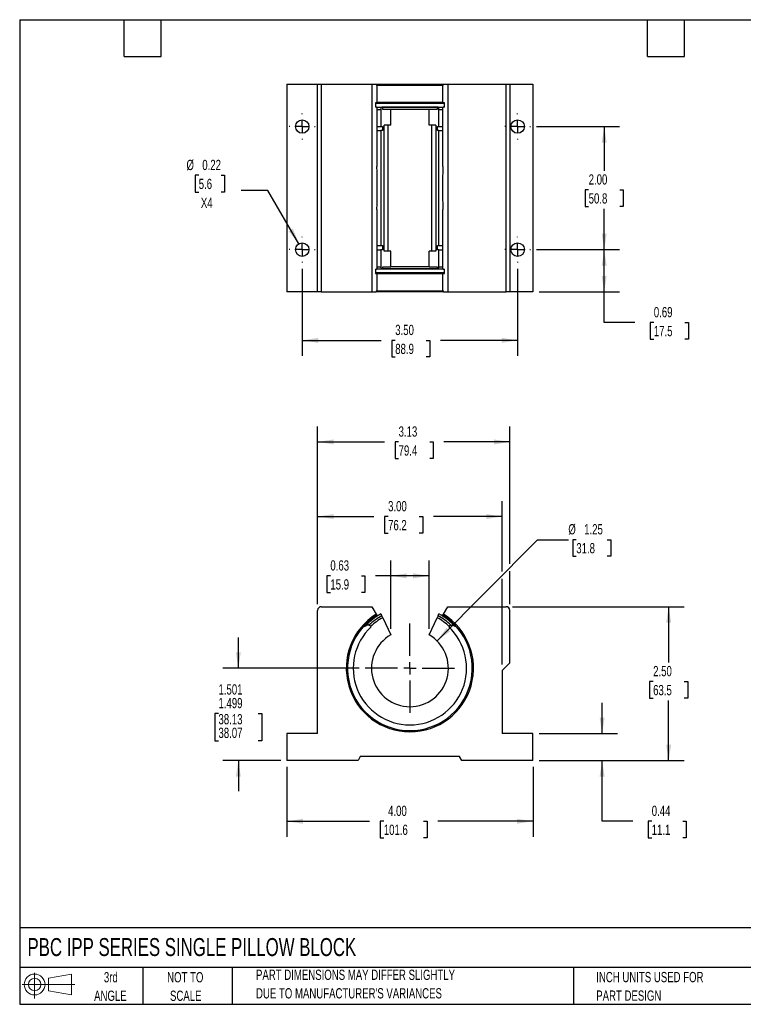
# Model space of a CAD drawing. Header units: inches. Extents: x 0.5 to 21.5, y 0.5 to 16.5.
# Tile 1 of 2: x 0.5 to 12.3, y 0.5 to 16.5. Entities that reach past the tile are written whole.
import ezdxf

# ---------------------------------------------------------------- set-up
doc = ezdxf.new("R2010")
doc.units = ezdxf.units.IN
doc.header["$LTSCALE"] = 2
doc.header["$MEASUREMENT"] = 0
doc.linetypes.add('CENTERX2', pattern=[0.8, 0.5, -0.1, 0.1, -0.1])
doc.layers.add('CENTER', color=40, linetype='CENTERX2')
doc.layers.add('SLD-DEFPOINTS', color=7, linetype='Continuous')
doc.layers.add('DIMENSIONS', color=140, linetype='Continuous', lineweight=25)
doc.layers.add('TEXT', color=140, linetype='Continuous', lineweight=25)
doc.styles.add('SLDTEXTSTYLE0', font='TXT', dxfattribs={"width": 0.7})
doc.dimstyles.new('SLDDIMSTYLE0', dxfattribs={"dimtxt": 0.169922, "dimasz": 0.26, "dimexe": 0, "dimexo": 0.0625, "dimgap": 0.04248, "dimtad": 0, "dimtih": 1, "dimtoh": 1, "dimrnd": 1e-09, "dimdsep": 46, "dimtxsty": 'SLDTEXTSTYLE0', "dimsah": 1, "dimcen": 0.09, "dimadec": 0, "dimazin": 2, "dimtfac": 1, "dimtmove": 0, "dimatfit": 0, "dimfxl": 0, "dimfrac": 2, "dimtolj": 1, "dimtzin": 12, "dimarcsym": 0})
doc.dimstyles.new('SLDDIMSTYLE1', dxfattribs={"dimtxt": 0.169922, "dimasz": 0.26, "dimexe": 0, "dimexo": 0.0625, "dimgap": 0.04248, "dimtad": 0, "dimtih": 1, "dimtoh": 1, "dimrnd": 1e-09, "dimzin": 4, "dimdsep": 46, "dimtxsty": 'SLDTEXTSTYLE0', "dimsah": 1, "dimcen": 0.09, "dimadec": 0, "dimazin": 1, "dimtfac": 1, "dimtofl": 0, "dimtmove": 0, "dimatfit": 3, "dimfxl": 0, "dimfrac": 2, "dimtolj": 1, "dimtzin": 12, "dimarcsym": 0})
doc.dimstyles.new('SLDDIMSTYLE2', dxfattribs={"dimtxt": 0.169922, "dimasz": 0.26, "dimexe": 0, "dimexo": 0.0625, "dimgap": 0.04248, "dimtad": 0, "dimtih": 1, "dimtoh": 1, "dimrnd": 1e-09, "dimzin": 12, "dimdsep": 46, "dimtxsty": 'SLDTEXTSTYLE0', "dimsah": 1, "dimcen": 0, "dimadec": 0, "dimazin": 3, "dimtfac": 1, "dimtofl": 0, "dimtmove": 0, "dimatfit": 3, "dimfxl": 0, "dimfrac": 2, "dimtolj": 1, "dimtzin": 12, "dimarcsym": 0})
doc.dimstyles.new('SLDDIMSTYLE3', dxfattribs={"dimtxt": 0.169922, "dimasz": 0.26, "dimexe": 0, "dimexo": 0.0625, "dimgap": 0.04248, "dimtad": 0, "dimtih": 1, "dimtoh": 1, "dimrnd": 1e-09, "dimdsep": 46, "dimtxsty": 'SLDTEXTSTYLE0', "dimsah": 1, "dimcen": 0.09, "dimadec": 0, "dimazin": 2, "dimtfac": 1, "dimtofl": 0, "dimtmove": 0, "dimatfit": 3, "dimfxl": 0, "dimfrac": 2, "dimtolj": 1, "dimtzin": 12, "dimarcsym": 0})
doc.dimstyles.new('SLDDIMSTYLE4', dxfattribs={"dimtxt": 0.169922, "dimasz": 0.26, "dimexe": 0, "dimexo": 0.0625, "dimgap": 0.04248, "dimtad": 0, "dimtih": 1, "dimtoh": 1, "dimrnd": 1e-09, "dimzin": 12, "dimdsep": 46, "dimtxsty": 'SLDTEXTSTYLE0', "dimsah": 1, "dimcen": 0.09, "dimadec": 0, "dimazin": 3, "dimtfac": 1, "dimtofl": 0, "dimtmove": 0, "dimatfit": 3, "dimfxl": 0, "dimfrac": 2, "dimtolj": 1, "dimtzin": 12, "dimarcsym": 0})
doc.dimstyles.new('SLDDIMSTYLE5', dxfattribs={"dimtxt": 0.169922, "dimasz": 0.26, "dimexe": 0, "dimexo": 0.0625, "dimgap": 0.04248, "dimtad": 0, "dimtih": 1, "dimtoh": 1, "dimdec": 3, "dimrnd": 1e-09, "dimzin": 4, "dimdsep": 46, "dimtxsty": 'SLDTEXTSTYLE0', "dimsah": 1, "dimcen": 0.09, "dimadec": 0, "dimazin": 1, "dimlim": 1, "dimtp": 0.001, "dimtm": 0.001, "dimtfac": 1, "dimtdec": 3, "dimtmove": 0, "dimatfit": 0, "dimfxl": 0, "dimfrac": 2, "dimtolj": 1, "dimtzin": 12, "dimarcsym": 0})
doc.dimstyles.new('SLDDIMSTYLE6', dxfattribs={"dimtxt": 0.169922, "dimasz": 0.26, "dimexe": 0, "dimexo": 0.0625, "dimgap": 0.04248, "dimtad": 0, "dimtih": 1, "dimtoh": 1, "dimrnd": 1e-09, "dimdsep": 46, "dimtxsty": 'SLDTEXTSTYLE0', "dimsah": 1, "dimcen": 0, "dimadec": 0, "dimazin": 2, "dimtfac": 1, "dimtofl": 0, "dimtmove": 0, "dimatfit": 3, "dimfxl": 0, "dimfrac": 2, "dimtolj": 1, "dimtzin": 12, "dimarcsym": 0})

# ---------------------------------------------------------------- blocks, each defined once
blk = doc.blocks.new('Block11')
at = {"color": 7, "linetype": 'Continuous', "lineweight": 18}
for p, q in [((0.204, 0.418), (0.204, 0)), ((0.431, 0.328), (0.801, 0.396)), ((0.431, 0.126), (0.431, 0.328)), ((0.801, 0.396), (0.801, 0.058)), ((0, 0.227), (0.856, 0.227)), ((0.431, 0.126), (0.801, 0.058))]:
    blk.add_line(p, q, dxfattribs=at)
for radius in [0.169, 0.101]:
    blk.add_circle((0.204, 0.227), radius, dxfattribs=at)
blk = doc.blocks.new('Block12')
at = {"layer": 'SLD-DEFPOINTS'}
blk.add_blockref('Block11', (0, 0), dxfattribs=at)
blk = doc.blocks.new('SW_NOTE_0_2')
at = {"layer": 'TEXT', "color": 0, "char_height": 0.16667, "attachment_point": 1, "style": 'SLDTEXTSTYLE0'}
for s, insert in [('PART DIMENSIONS MAY DIFFER SLIGHTLY', (0, 0.215)), ("DUE TO MANUFACTURER'S VARIANCES", (0, -0.086))]:
    blk.add_mtext(s, dxfattribs=dict(at, insert=insert))
blk = doc.blocks.new('SW_NOTE_0_3')
at = {"layer": 'TEXT', "color": 0, "char_height": 0.1667, "attachment_point": 2, "style": 'SLDTEXTSTYLE0'}
for s, insert in [('NOT TO', (0.414, 0.215)), ('SCALE', (0.422, -0.086))]:
    blk.add_mtext(s, dxfattribs=dict(at, insert=insert))
blk = doc.blocks.new('SW_NOTE_0_4')
at = {"layer": 'TEXT', "color": 0, "char_height": 0.1667, "attachment_point": 2, "style": 'SLDTEXTSTYLE0'}
for s, insert in [('3rd', (0.182, 0.215)), ('ANGLE', (0.175, -0.086))]:
    blk.add_mtext(s, dxfattribs=dict(at, insert=insert))
blk = doc.blocks.new('SW_NOTE_0_5')
at = {"layer": 'TEXT', "color": 0, "char_height": 0.16667, "attachment_point": 1, "style": 'SLDTEXTSTYLE0'}
for s, insert in [('INCH UNITS USED FOR', (0, 0.215)), ('PART DESIGN', (0, -0.086))]:
    blk.add_mtext(s, dxfattribs=dict(at, insert=insert))
blk = doc.blocks.new('_D')
at = {"layer": 'DIMENSIONS'}
for p, q in [((9.964, 4.898), (9.964, 5.398)), ((8.941, 4.898), (10.214, 4.898)), ((8.941, 4.461), (10.214, 4.461)), ((9.964, 3.474), (9.964, 4.461)), ((10.464, 3.474), (9.964, 3.474)), ((10.77, 3.474), (10.713, 3.474)), ((10.713, 3.474), (10.713, 3.204)), ((11.275, 3.474), (11.332, 3.474)), ((11.332, 3.474), (11.332, 3.204)), ((10.713, 3.204), (10.77, 3.204)), ((11.332, 3.204), (11.275, 3.204))]:
    blk.add_line(p, q, dxfattribs=at)
for points in [[(9.964, 4.898), (10.004, 5.158), (9.924, 5.158)], [(9.964, 4.461), (9.924, 4.201), (10.004, 4.201)]]:
    blk.add_solid(points, dxfattribs=at)
at = {"layer": 'DIMENSIONS', "char_height": 0.1667, "attachment_point": 1, "style": 'SLDTEXTSTYLE0'}
for s, insert in [('0.44', (10.77, 3.727)), ('11.1', (10.77, 3.419))]:
    blk.add_mtext(s, dxfattribs=dict(at, insert=insert))
blk = doc.blocks.new('_D_1')
at = {"layer": 'DIMENSIONS'}
for p, q in [((8.506, 6.961), (11.295, 6.961)), ((11.045, 6.961), (11.045, 6.053)), ((10.793, 5.745), (10.736, 5.745)), ((10.736, 5.745), (10.736, 5.475)), ((11.298, 5.745), (11.355, 5.745)), ((11.355, 5.745), (11.355, 5.475)), ((10.736, 5.475), (10.793, 5.475)), ((11.355, 5.475), (11.298, 5.475)), ((11.045, 4.461), (11.045, 5.437)), ((8.941, 4.461), (11.295, 4.461))]:
    blk.add_line(p, q, dxfattribs=at)
for points in [[(11.045, 6.961), (11.005, 6.701), (11.085, 6.701)], [(11.045, 4.461), (11.085, 4.721), (11.005, 4.721)]]:
    blk.add_solid(points, dxfattribs=at)
at = {"layer": 'DIMENSIONS', "char_height": 0.1667, "attachment_point": 1, "style": 'SLDTEXTSTYLE0'}
for s, insert in [('2.50', (10.793, 5.998)), ('63.5', (10.793, 5.689))]:
    blk.add_mtext(s, dxfattribs=dict(at, insert=insert))
blk = doc.blocks.new('_D_2')
at = {"layer": 'DIMENSIONS'}
for p, q in [((7.281, 6.405), (8.915, 8.05)), ((8.915, 8.05), (9.415, 8.05)), ((9.544, 8.05), (9.486, 8.05)), ((9.486, 8.05), (9.486, 7.78)), ((10.048, 8.05), (10.106, 8.05)), ((10.106, 8.05), (10.106, 7.78)), ((9.486, 7.78), (9.544, 7.78)), ((10.106, 7.78), (10.048, 7.78))]:
    blk.add_line(p, q, dxfattribs=at)
blk.add_solid([(7.281, 6.405), (7.493, 6.561), (7.436, 6.618)], dxfattribs=at)
at = {"layer": 'DIMENSIONS', "char_height": 0.1667, "attachment_point": 1, "style": 'SLDTEXTSTYLE0'}
for s, insert in [('%%c', (9.415, 8.303)), ('1.25', (9.672, 8.303)), ('31.8', (9.544, 7.995))]:
    blk.add_mtext(s, dxfattribs=dict(at, insert=insert))
blk = doc.blocks.new('_D_3')
at = {"layer": 'DIMENSIONS'}
for p, q in [((6.528, 6.603), (6.528, 7.713)), ((7.153, 6.603), (7.153, 7.713)), ((5.548, 7.463), (5.491, 7.463)), ((5.491, 7.463), (5.491, 7.192)), ((6.053, 7.463), (6.11, 7.463)), ((6.11, 7.463), (6.11, 7.192)), ((6.528, 7.463), (6.283, 7.463)), ((7.153, 7.463), (6.528, 7.463)), ((5.491, 7.192), (5.548, 7.192)), ((6.11, 7.192), (6.053, 7.192))]:
    blk.add_line(p, q, dxfattribs=at)
for points in [[(6.528, 7.463), (6.788, 7.423), (6.788, 7.503)], [(7.153, 7.463), (6.893, 7.503), (6.893, 7.423)]]:
    blk.add_solid(points, dxfattribs=at)
at = {"layer": 'DIMENSIONS', "char_height": 0.1667, "attachment_point": 1, "style": 'SLDTEXTSTYLE0'}
for s, insert in [('0.63', (5.548, 7.715)), ('15.9', (5.548, 7.407))]:
    blk.add_mtext(s, dxfattribs=dict(at, insert=insert))
blk = doc.blocks.new('_D_4')
at = {"layer": 'DIMENSIONS'}
for p, q in [((5.341, 7.001), (5.341, 8.676)), ((8.341, 7.532), (8.341, 8.676)), ((5.341, 8.426), (6.256, 8.426)), ((6.486, 8.426), (6.429, 8.426)), ((6.429, 8.426), (6.429, 8.156)), ((6.991, 8.426), (7.048, 8.426)), ((7.048, 8.426), (7.048, 8.156)), ((8.341, 8.426), (7.222, 8.426)), ((6.429, 8.156), (6.486, 8.156)), ((7.048, 8.156), (6.991, 8.156)), ((8.341, 6.024), (8.341, 7.412))]:
    blk.add_line(p, q, dxfattribs=at)
for points in [[(5.341, 8.426), (5.601, 8.386), (5.601, 8.466)], [(8.341, 8.426), (8.081, 8.466), (8.081, 8.386)]]:
    blk.add_solid(points, dxfattribs=at)
at = {"layer": 'DIMENSIONS', "char_height": 0.1667, "attachment_point": 1, "style": 'SLDTEXTSTYLE0'}
for s, insert in [('3.00', (6.486, 8.678)), ('76.2', (6.486, 8.37))]:
    blk.add_mtext(s, dxfattribs=dict(at, insert=insert))
blk = doc.blocks.new('_D_5')
at = {"layer": 'DIMENSIONS'}
for p, q in [((5.341, 7.001), (5.341, 9.889)), ((8.466, 7.658), (8.466, 9.889)), ((5.341, 9.639), (6.427, 9.639)), ((6.657, 9.639), (6.6, 9.639)), ((6.6, 9.639), (6.6, 9.369)), ((7.162, 9.639), (7.219, 9.639)), ((7.219, 9.639), (7.219, 9.369)), ((8.466, 9.639), (7.392, 9.639)), ((6.6, 9.369), (6.657, 9.369)), ((7.219, 9.369), (7.162, 9.369)), ((8.466, 7.001), (8.466, 7.538))]:
    blk.add_line(p, q, dxfattribs=at)
for points in [[(5.341, 9.639), (5.601, 9.599), (5.601, 9.679)], [(8.466, 9.639), (8.206, 9.679), (8.206, 9.599)]]:
    blk.add_solid(points, dxfattribs=at)
at = {"layer": 'DIMENSIONS', "char_height": 0.1667, "attachment_point": 1, "style": 'SLDTEXTSTYLE0'}
for s, insert in [('3.13', (6.657, 9.891)), ('79.4', (6.657, 9.583))]:
    blk.add_mtext(s, dxfattribs=dict(at, insert=insert))
blk = doc.blocks.new('_D_6')
at = {"layer": 'DIMENSIONS'}
for p, q in [((4.053, 5.961), (4.053, 6.461)), ((6.016, 5.961), (3.803, 5.961)), ((3.73, 5.225), (3.673, 5.225)), ((3.673, 5.225), (3.673, 4.78)), ((4.376, 5.225), (4.433, 5.225)), ((4.433, 5.225), (4.433, 4.78)), ((3.673, 4.78), (3.73, 4.78)), ((4.433, 4.78), (4.376, 4.78)), ((4.741, 4.461), (3.803, 4.461)), ((4.053, 4.461), (4.053, 3.961))]:
    blk.add_line(p, q, dxfattribs=at)
for points in [[(4.053, 5.961), (4.093, 6.221), (4.013, 6.221)], [(4.053, 4.461), (4.013, 4.201), (4.093, 4.201)]]:
    blk.add_solid(points, dxfattribs=at)
at = {"layer": 'DIMENSIONS', "char_height": 0.1667, "attachment_point": 1, "style": 'SLDTEXTSTYLE0'}
for s, insert in [('1.501', (3.73, 5.7)), ('1.499', (3.73, 5.478)), ('38.13', (3.73, 5.217)), ('38.07', (3.73, 4.995))]:
    blk.add_mtext(s, dxfattribs=dict(at, insert=insert))
blk = doc.blocks.new('_D_7')
at = {"layer": 'DIMENSIONS'}
for p, q in [((4.841, 4.361), (4.841, 3.224)), ((8.841, 4.361), (8.841, 3.224)), ((4.841, 3.474), (6.185, 3.474)), ((6.416, 3.474), (6.359, 3.474)), ((6.359, 3.474), (6.359, 3.204)), ((7.062, 3.474), (7.119, 3.474)), ((7.119, 3.474), (7.119, 3.204)), ((8.841, 3.474), (7.292, 3.474)), ((6.359, 3.204), (6.416, 3.204)), ((7.119, 3.204), (7.062, 3.204))]:
    blk.add_line(p, q, dxfattribs=at)
for points in [[(4.841, 3.474), (5.101, 3.434), (5.101, 3.514)], [(8.841, 3.474), (8.581, 3.514), (8.581, 3.434)]]:
    blk.add_solid(points, dxfattribs=at)
at = {"layer": 'DIMENSIONS', "char_height": 0.1667, "attachment_point": 1, "style": 'SLDTEXTSTYLE0'}
for s, insert in [('4.00', (6.486, 3.727)), ('101.6', (6.416, 3.419))]:
    blk.add_mtext(s, dxfattribs=dict(at, insert=insert))
blk = doc.blocks.new('SW_CENTERMARKSYMBOL_0')
at = {"layer": 'CENTER', "color": 0}
for p, q in [((0, 0.2), (0, 0.725)), ((-0.2, 0), (-0.725, 0)), ((0, 0), (-0.1, 0)), ((0, 0), (0, 0.1)), ((0, 0), (0, -0.1)), ((0, 0), (0.1, 0)), ((0.2, 0), (0.725, 0)), ((0, -0.2), (0, -0.725))]:
    blk.add_line(p, q, dxfattribs=at)
blk = doc.blocks.new('_D_9')
at = {"layer": 'DIMENSIONS'}
for p, q in [((8.9, 14.764), (10.248, 14.764)), ((9.998, 14.764), (9.998, 14.042)), ((9.745, 13.734), (9.688, 13.734)), ((9.688, 13.734), (9.688, 13.464)), ((10.25, 13.734), (10.307, 13.734)), ((10.307, 13.734), (10.307, 13.464)), ((9.688, 13.464), (9.745, 13.464)), ((10.307, 13.464), (10.25, 13.464)), ((9.998, 12.764), (9.998, 13.426)), ((8.9, 12.764), (10.248, 12.764))]:
    blk.add_line(p, q, dxfattribs=at)
for points in [[(9.998, 14.764), (9.958, 14.504), (10.038, 14.504)], [(9.998, 12.764), (10.038, 13.024), (9.958, 13.024)]]:
    blk.add_solid(points, dxfattribs=at)
at = {"layer": 'DIMENSIONS', "char_height": 0.1667, "attachment_point": 1, "style": 'SLDTEXTSTYLE0'}
for s, insert in [('2.00', (9.745, 13.987)), ('50.8', (9.745, 13.679))]:
    blk.add_mtext(s, dxfattribs=dict(at, insert=insert))
blk = doc.blocks.new('_D_10')
at = {"layer": 'DIMENSIONS'}
for p, q in [((8.9, 12.764), (10.248, 12.764)), ((9.998, 12.076), (9.998, 12.764)), ((8.941, 12.076), (10.248, 12.076)), ((9.998, 11.578), (9.998, 12.076)), ((10.498, 11.578), (9.998, 11.578)), ((10.804, 11.578), (10.747, 11.578)), ((10.747, 11.578), (10.747, 11.308)), ((11.309, 11.578), (11.366, 11.578)), ((11.366, 11.578), (11.366, 11.308)), ((10.747, 11.308), (10.804, 11.308)), ((11.366, 11.308), (11.309, 11.308))]:
    blk.add_line(p, q, dxfattribs=at)
for points in [[(9.998, 12.764), (9.958, 12.504), (10.038, 12.504)], [(9.998, 12.076), (10.038, 12.336), (9.958, 12.336)]]:
    blk.add_solid(points, dxfattribs=at)
at = {"layer": 'DIMENSIONS', "char_height": 0.1667, "attachment_point": 1, "style": 'SLDTEXTSTYLE0'}
for s, insert in [('0.69', (10.804, 11.831)), ('17.5', (10.804, 11.523))]:
    blk.add_mtext(s, dxfattribs=dict(at, insert=insert))
blk = doc.blocks.new('_D_11')
at = {"layer": 'DIMENSIONS'}
for p, q in [((5.091, 12.454), (5.091, 11.039)), ((8.591, 12.454), (8.591, 11.039)), ((5.091, 11.289), (6.372, 11.289)), ((6.602, 11.289), (6.545, 11.289)), ((6.545, 11.289), (6.545, 11.019)), ((7.107, 11.289), (7.164, 11.289)), ((7.164, 11.289), (7.164, 11.019)), ((8.591, 11.289), (7.337, 11.289)), ((6.545, 11.019), (6.602, 11.019)), ((7.164, 11.019), (7.107, 11.019))]:
    blk.add_line(p, q, dxfattribs=at)
for points in [[(5.091, 11.289), (5.351, 11.249), (5.351, 11.329)], [(8.591, 11.289), (8.331, 11.329), (8.331, 11.249)]]:
    blk.add_solid(points, dxfattribs=at)
at = {"layer": 'DIMENSIONS', "char_height": 0.1667, "attachment_point": 1, "style": 'SLDTEXTSTYLE0'}
for s, insert in [('3.50', (6.602, 11.542)), ('88.9', (6.602, 11.234))]:
    blk.add_mtext(s, dxfattribs=dict(at, insert=insert))
blk = doc.blocks.new('_D_12')
at = {"layer": 'DIMENSIONS'}
for p, q in [((3.409, 13.971), (3.352, 13.971)), ((3.352, 13.971), (3.352, 13.7)), ((3.773, 13.971), (3.83, 13.971)), ((3.83, 13.971), (3.83, 13.7)), ((3.352, 13.7), (3.409, 13.7)), ((3.83, 13.7), (3.773, 13.7)), ((4.534, 13.724), (4.097, 13.724)), ((5.036, 12.858), (4.534, 13.724))]:
    blk.add_line(p, q, dxfattribs=at)
blk.add_solid([(5.036, 12.858), (4.94, 13.103), (4.871, 13.063)], dxfattribs=at)
at = {"layer": 'DIMENSIONS', "char_height": 0.1667, "attachment_point": 1, "style": 'SLDTEXTSTYLE0'}
for s, insert in [('%%c', (3.21, 14.223)), ('0.22', (3.467, 14.223)), ('5.6', (3.409, 13.915)), ('X4', (3.444, 13.607))]:
    blk.add_mtext(s, dxfattribs=dict(at, insert=insert))
blk = doc.blocks.new('SW_CENTERMARKSYMBOL_1')
at = {"layer": 'CENTER', "color": 0}
for p, q in [((0, 0.2), (0, 0.209375)), ((-0.2, 0), (-0.209375, 0)), ((0, 0), (-0.1, 0)), ((0, 0), (0, 0.1)), ((0, 0), (0, -0.1)), ((0, 0), (0.1, 0)), ((0.2, 0), (0.209375, 0)), ((0, -0.2), (0, -0.209375))]:
    blk.add_line(p, q, dxfattribs=at)
blk = doc.blocks.new('SW_CENTERMARKSYMBOL_2')
at = {"layer": 'CENTER', "color": 0}
for p, q in [((0, 0.2), (0, 0.209375)), ((-0.2, 0), (-0.209375, 0)), ((0, 0), (-0.1, 0)), ((0, 0), (0, 0.1)), ((0, 0), (0, -0.1)), ((0, 0), (0.1, 0)), ((0.2, 0), (0.209375, 0)), ((0, -0.2), (0, -0.209375))]:
    blk.add_line(p, q, dxfattribs=at)
blk = doc.blocks.new('SW_CENTERMARKSYMBOL_3')
at = {"layer": 'CENTER', "color": 0}
for p, q in [((0, 0.2), (0, 0.209375)), ((-0.2, 0), (-0.209375, 0)), ((0, 0), (-0.1, 0)), ((0, 0), (0, 0.1)), ((0, 0), (0, -0.1)), ((0, 0), (0.1, 0)), ((0.2, 0), (0.209375, 0)), ((0, -0.2), (0, -0.209375))]:
    blk.add_line(p, q, dxfattribs=at)
blk = doc.blocks.new('SW_CENTERMARKSYMBOL_4')
at = {"layer": 'CENTER', "color": 0}
for p, q in [((0, 0.2), (0, 0.209375)), ((-0.2, 0), (-0.209375, 0)), ((0, 0), (-0.1, 0)), ((0, 0), (0, 0.1)), ((0, 0), (0, -0.1)), ((0, 0), (0.1, 0)), ((0.2, 0), (0.209375, 0)), ((0, -0.2), (0, -0.209375))]:
    blk.add_line(p, q, dxfattribs=at)

msp = doc.modelspace()

# ---------------------------------------------------------------- linework, layer by layer
for p, q in [((4.8406, 15.4512), (4.8406, 12.0762)), ((4.8406, 15.4512), (5.3406, 15.4512)), ((5.3406, 12.0762), (5.3406, 15.4512)), ((5.3406, 15.4512), (5.4006, 15.4512)), ((5.4006, 15.4512), (5.4006, 12.0762)), ((5.4006, 15.4512), (6.2229, 15.4512)), ((6.2229, 15.4512), (6.2229, 12.0762)), ((6.2229, 15.4512), (6.2936, 15.4512)), ((6.2927, 15.4512), (7.3877, 15.4512)), ((6.3036, 15.4312), (6.2936, 15.4512)), ((7.3783, 15.4312), (6.3031, 15.4312)), ((6.3036, 15.4312), (6.3036, 15.1599)), ((7.3877, 15.4512), (7.3777, 15.4312)), ((7.3777, 15.1599), (7.3777, 15.4312)), ((7.3877, 15.4512), (7.4584, 15.4512)), ((7.4584, 15.4512), (7.4584, 12.0762)), ((7.4584, 15.4512), (8.4056, 15.4512)), ((8.4056, 12.0762), (8.4056, 15.4512)), ((8.4056, 15.4512), (8.4656, 15.4512)), ((8.4656, 15.4512), (8.4656, 12.0762)), ((8.4656, 15.4512), (8.8406, 15.4512)), ((8.8406, 15.4512), (8.8406, 12.0762)), ((6.3001, 15.1499), (6.2801, 15.1499)), ((6.2801, 15.1499), (6.2801, 15.0799)), ((6.2801, 15.1419), (7.4012, 15.1419)), ((6.3001, 15.0799), (6.2801, 15.0799)), ((6.299, 15.0799), (7.3812, 15.0799)), ((6.3001, 15.1499), (6.3036, 15.1599)), ((7.3812, 15.1499), (6.3001, 15.1499)), ((6.3036, 15.0699), (6.3001, 15.0799)), ((6.3003, 15.0762), (6.3837, 15.0762)), ((6.3036, 15.1599), (7.3777, 15.1599)), ((6.3036, 15.0699), (6.3036, 14.1136)), ((6.3036, 15.0422), (6.3693, 15.0422)), ((6.3693, 15.0422), (6.3693, 14.766)), ((6.398, 15.0762), (6.3837, 15.0762)), ((6.398, 15.0422), (6.398, 15.0762)), ((7.2833, 15.0762), (6.398, 15.0762)), ((6.5281, 15.0422), (6.398, 15.0422)), ((6.5281, 14.7865), (6.5281, 15.0422)), ((7.1531, 15.0422), (6.5281, 15.0422)), ((7.1531, 14.7865), (7.1531, 15.0422)), ((7.2833, 15.0422), (7.1531, 15.0422)), ((7.2833, 15.0762), (7.2833, 15.0422)), ((7.2976, 15.0762), (7.2833, 15.0762)), ((7.2976, 15.0762), (7.3806, 15.0762)), ((7.312, 14.766), (7.312, 15.0422)), ((7.312, 15.0422), (7.3777, 15.0422)), ((7.3777, 15.1599), (7.3812, 15.1499)), ((7.3812, 15.0799), (7.3777, 15.0699)), ((7.3777, 14.1136), (7.3777, 15.0699)), ((7.4012, 15.1499), (7.3812, 15.1499)), ((7.4012, 15.0799), (7.3812, 15.0799)), ((7.4012, 15.0799), (7.4012, 15.1499)), ((6.3036, 14.766), (6.3693, 14.766)), ((6.3693, 14.766), (6.3934, 14.766)), ((6.3934, 14.766), (6.3934, 14.6981)), ((6.5281, 14.7865), (6.4204, 14.7865)), ((6.4204, 12.7408), (6.4204, 14.7865)), ((6.4855, 12.7408), (6.4855, 14.7865)), ((7.2609, 14.7865), (7.1531, 14.7865)), ((7.1957, 12.7408), (7.1957, 14.7865)), ((7.2609, 14.7865), (7.2609, 12.7408)), ((7.2879, 14.766), (7.312, 14.766)), ((7.2879, 14.6981), (7.2879, 14.766)), ((7.312, 14.766), (7.3777, 14.766)), ((6.3036, 14.6981), (6.3693, 14.6981)), ((6.3693, 14.6981), (6.3693, 12.8292)), ((6.3934, 14.6981), (6.3693, 14.6981)), ((7.312, 14.6981), (7.2879, 14.6981)), ((7.312, 12.8292), (7.312, 14.6981)), ((7.312, 14.6981), (7.3777, 14.6981)), ((6.3036, 13.4138), (6.3036, 12.4544)), ((7.3777, 12.4544), (7.3777, 13.4138)), ((6.3036, 12.8292), (6.3693, 12.8292)), ((6.3693, 12.8292), (6.3934, 12.8292)), ((6.3934, 12.8292), (6.3934, 12.7613)), ((7.2879, 12.8292), (7.312, 12.8292)), ((7.2879, 12.7613), (7.2879, 12.8292)), ((7.312, 12.8292), (7.3777, 12.8292)), ((6.3036, 12.7613), (6.3693, 12.7613)), ((6.3693, 12.7613), (6.3693, 12.4851)), ((6.3934, 12.7613), (6.3693, 12.7613)), ((6.5281, 12.7408), (6.4204, 12.7408)), ((6.5281, 12.4851), (6.5281, 12.7408)), ((7.1531, 12.4851), (7.1531, 12.7408)), ((7.2609, 12.7408), (7.1531, 12.7408)), ((7.312, 12.7613), (7.2879, 12.7613)), ((7.312, 12.4851), (7.312, 12.7613)), ((7.312, 12.7613), (7.3777, 12.7613)), ((6.3036, 12.4851), (6.3693, 12.4851)), ((6.398, 12.4851), (6.5281, 12.4851)), ((6.398, 12.4512), (6.398, 12.4851)), ((7.1531, 12.4851), (6.5281, 12.4851)), ((7.1531, 12.4851), (7.2833, 12.4851)), ((7.2833, 12.4851), (7.2833, 12.4512)), ((7.312, 12.4851), (7.3777, 12.4851)), ((6.2801, 12.4474), (6.2986, 12.4474)), ((6.2801, 12.4474), (6.2801, 12.3774)), ((7.4012, 12.3854), (6.2801, 12.3854)), ((6.2801, 12.3774), (6.2986, 12.3774)), ((6.2986, 12.4474), (6.3036, 12.4544)), ((7.3827, 12.4474), (6.2986, 12.4474)), ((6.3036, 12.3704), (6.2986, 12.3774)), ((6.2986, 12.3774), (7.3827, 12.3774)), ((6.3002, 12.4512), (6.3837, 12.4512)), ((6.3036, 12.3704), (6.3036, 12.0962)), ((7.3777, 12.3704), (6.3036, 12.3704)), ((6.398, 12.4512), (6.3837, 12.4512)), ((7.2833, 12.4512), (6.398, 12.4512)), ((7.2976, 12.4512), (7.2833, 12.4512)), ((7.2976, 12.4512), (7.3807, 12.4512)), ((7.3777, 12.4544), (7.3827, 12.4474)), ((7.3827, 12.3774), (7.3777, 12.3704)), ((7.3777, 12.0962), (7.3777, 12.3704)), ((7.3827, 12.4474), (7.4012, 12.4474)), ((7.3827, 12.3774), (7.4012, 12.3774)), ((7.4012, 12.3774), (7.4012, 12.4474)), ((5.3406, 12.0762), (4.8406, 12.0762)), ((5.4006, 12.0762), (5.3406, 12.0762)), ((5.4006, 12.0762), (6.2229, 12.0762)), ((6.2229, 12.0762), (6.2936, 12.0762)), ((6.2936, 12.0762), (6.3036, 12.0962)), ((7.3877, 12.0762), (6.2936, 12.0762)), ((6.3036, 12.0962), (7.3782, 12.0962)), ((7.3777, 12.0962), (7.3877, 12.0762)), ((7.3877, 12.0762), (7.4584, 12.0762)), ((7.4584, 12.0762), (8.4056, 12.0762)), ((8.4656, 12.0762), (8.4056, 12.0762)), ((8.8406, 12.0762), (8.4656, 12.0762)), ((5.3406, 4.8984), (5.3406, 6.9014)), ((5.4006, 6.9614), (6.2229, 6.9614)), ((6.2229, 6.9614), (6.2936, 6.8389)), ((7.3877, 6.8389), (7.4584, 6.9614)), ((7.4584, 6.9614), (8.4056, 6.9614)), ((8.4656, 6.0494), (8.4656, 6.9014)), ((6.2936, 6.8389), (6.3036, 6.8216)), ((6.398, 6.7818), (6.3837, 6.8126)), ((6.398, 6.7818), (6.5281, 6.5027)), ((7.1531, 6.5027), (7.2833, 6.7818)), ((7.2976, 6.8126), (7.2833, 6.7818)), ((7.3777, 6.8216), (7.3877, 6.8389)), ((6.2101, 6.6328), (6.1961, 6.6477)), ((7.4852, 6.6477), (7.4711, 6.6328)), ((8.3406, 5.9244), (8.4656, 6.0494)), ((8.3406, 5.9244), (8.3406, 4.8984)), ((4.8406, 4.8984), (4.8406, 4.4614)), ((5.3406, 4.8984), (4.8406, 4.8984)), ((8.8406, 4.8984), (8.3406, 4.8984)), ((8.8406, 4.4614), (8.8406, 4.8984)), ((6.0347, 4.5264), (5.9972, 4.4614)), ((7.6466, 4.5264), (6.0347, 4.5264)), ((7.6841, 4.4614), (7.6466, 4.5264)), ((5.9972, 4.4614), (4.8406, 4.4614)), ((8.8406, 4.4614), (7.6841, 4.4614))]:
    msp.add_line(p, q)
for centre in [(5.0906, 14.7637), (8.5906, 14.7637), (5.0906, 12.7637), (8.5906, 12.7637)]:
    msp.add_circle(centre, 0.1094)
for centre, radius, start, end in [((5.4006, 6.9014), 0.06, 90, 180), ((8.4056, 6.9014), 0.06, 0, 90), ((6.8406, 5.9614), 1.034, 121.94043, 58.05957), ((6.8406, 5.9614), 1.014, 121.97872, 58.02128), ((6.8406, 5.9614), 1.0005, 122.00582, 136.95809), ((6.8406, 5.9614), 1, 118.12258, 136.89635), ((6.8406, 5.9614), 0.9661, 118.23243, 133.58408), ((6.8406, 5.9614), 0.9321, 118.3503, 133.20274), ((6.8406, 5.9614), 0.9321, 46.79726, 61.6497), ((6.8406, 5.9614), 0.9661, 46.41592, 61.76757), ((6.8406, 5.9614), 1, 43.10365, 61.87742), ((6.8406, 5.9614), 1.0005, 43.04191, 57.99398), ((6.8406, 5.9614), 0.921, 133.20274, 46.79726), ((6.0424, 6.8114), 0.18, 283.26755, 300.64688), ((6.1597, 6.6135), 0.05, 43.20274, 120.64688), ((7.5216, 6.6135), 0.05, 59.35312, 136.79726), ((7.6389, 6.8114), 0.18, 239.35312, 256.73245), ((6.8406, 5.9614), 0.625, 120, 60)]:
    msp.add_arc(centre, radius, start, end)
for points, knots in [([(6.3837, 15.0762), (6.3818, 15.0762), (6.3799, 15.0753), (6.3764, 15.0719), (6.3748, 15.0694), (6.3708, 15.0599), (6.3693, 15.0512), (6.3693, 15.0422)], [0, 0, 0, 0, 0.25, 0.25, 0.5, 0.5, 1, 1, 1, 1]), ([(7.312, 15.0422), (7.312, 15.0467), (7.3116, 15.0511), (7.3102, 15.0593), (7.3091, 15.0631), (7.3065, 15.0694), (7.3049, 15.0719), (7.3014, 15.0753), (7.2995, 15.0762), (7.2976, 15.0762)], [0, 0, 0, 0, 0.25, 0.25, 0.5, 0.5, 0.75, 0.75, 1, 1, 1, 1]), ([(6.3693, 12.4851), (6.3693, 12.4806), (6.3697, 12.4762), (6.3711, 12.468), (6.3722, 12.4642), (6.3748, 12.458), (6.3764, 12.4554), (6.3799, 12.4521), (6.3818, 12.4512), (6.3837, 12.4512)], [0, 0, 0, 0, 0.25, 0.25, 0.5, 0.5, 0.75, 0.75, 1, 1, 1, 1]), ([(7.2976, 12.4512), (7.2995, 12.4512), (7.3014, 12.452), (7.3049, 12.4554), (7.3064, 12.4579), (7.3105, 12.4674), (7.312, 12.4761), (7.312, 12.4851)], [0, 0, 0, 0, 0.25, 0.25, 0.5, 0.5, 1, 1, 1, 1]), ([(6.3036, 6.8216), (6.3055, 6.8184), (6.3092, 6.812), (6.3109, 6.8089), (6.3104, 6.8099), (6.3104, 6.8099)], [0, 0, 0, 0, 0.4985182, 0.9970363, 1, 1, 1, 1]), ([(6.3693, 6.8434), (6.3693, 6.8434), (6.3697, 6.8426), (6.3711, 6.8395), (6.3722, 6.8372), (6.3748, 6.8315), (6.3764, 6.8281), (6.3799, 6.8206), (6.3818, 6.8166), (6.3837, 6.8126)], [0, 0, 0, 0, 0.25, 0.25, 0.5, 0.5, 0.75, 0.75, 1, 1, 1, 1]), ([(7.2976, 6.8126), (7.2995, 6.8166), (7.3014, 6.8206), (7.3049, 6.8281), (7.3064, 6.8315), (7.3105, 6.8401), (7.312, 6.8434), (7.312, 6.8434)], [0, 0, 0, 0, 0.25, 0.25, 0.5, 0.5, 1, 1, 1, 1]), ([(7.3709, 6.8099), (7.3712, 6.8104), (7.3717, 6.8113), (7.3757, 6.8181), (7.3777, 6.8216)], [0, 0, 0, 0, 0.4985243, 1, 1, 1, 1])]:
    msp.add_open_spline(points, degree=3, knots=knots)
for points in [[(6.3036, 13.4138), (6.3126, 13.647), (6.3126, 13.8803), (6.3036, 14.1136)], [(7.3777, 14.1136), (7.3686, 13.8803), (7.3686, 13.647), (7.3777, 13.4138)]]:
    msp.add_open_spline(points, degree=3)
at = {"layer": 'TEXT'}
for p, q in [((0.5, 16.5), (21.5, 16.5)), ((0.5, 16.5), (0.5, 0.5)), ((2.2, 15.9), (2.2, 16.5)), ((2.8, 15.9), (2.8, 16.5)), ((10.7, 15.9), (10.7, 16.5)), ((11.3, 15.9), (11.3, 16.5)), ((2.2, 15.9), (2.8, 15.9)), ((10.7, 15.9), (11.3, 15.9)), ((21.5, 1.7422), (0.5, 1.7422)), ((21.5, 1.1), (0.5, 1.1)), ((2.5, 1.1), (2.5, 0.5)), ((3.9537, 1.1), (3.9537, 0.5)), ((9.4997, 1.1), (9.4997, 0.5)), ((0.5, 0.5), (21.5, 0.5))]:
    msp.add_line(p, q, dxfattribs=at)

# ---------------------------------------------------------------- block references
at = {"layer": 'CENTER'}
for name, p in [('SW_CENTERMARKSYMBOL_2', (5.0906, 14.7637)), ('SW_CENTERMARKSYMBOL_3', (8.5906, 14.7637)), ('SW_CENTERMARKSYMBOL_1', (5.0906, 12.7637)), ('SW_CENTERMARKSYMBOL_4', (8.5906, 12.7637)), ('SW_CENTERMARKSYMBOL_0', (6.8406, 5.9614))]:
    msp.add_blockref(name, p, dxfattribs=at)
at = {"layer": 'SLD-DEFPOINTS'}
msp.add_blockref('Block12', (0.5384, 0.5948), dxfattribs=at)
at = {"layer": 'TEXT'}
for name, p in [('SW_NOTE_0_4', (1.799, 0.8085)), ('SW_NOTE_0_3', (2.7762, 0.8085)), ('SW_NOTE_0_2', (4.3401, 0.8482)), ('SW_NOTE_0_5', (9.8685, 0.8109))]:
    msp.add_blockref(name, p, dxfattribs=at)

# ---------------------------------------------------------------- texts
at = {"layer": 'TEXT', "insert": (0.6272, 1.5763), "char_height": 0.291667, "attachment_point": 1, "style": 'SLDTEXTSTYLE0'}
msp.add_mtext('PBC IPP SERIES SINGLE PILLOW BLOCK', dxfattribs=at)

# ---------------------------------------------------------------- dimensions: what is measured, and where the dimension line sits
at = {"layer": 'DIMENSIONS'}
for base, p1, p2, dimstyle, picture, middle in [((9.9976, 14.7637), (8.8, 12.7637), (8.8, 14.7637), 'SLDDIMSTYLE1', '_D_9', (9.9976, 13.7344)), ((9.9976, 12.7637), (8.8406, 12.0762), (8.8, 12.7637), 'SLDDIMSTYLE3', '_D_10', (9.9976, 11.5782)), ((11.0454, 6.9614), (8.8406, 4.4614), (8.4056, 6.9614), 'SLDDIMSTYLE1', '_D_1', (11.0454, 5.7447)), ((4.0532, 5.9614), (4.8406, 4.4614), (6.1156, 5.9614), 'SLDDIMSTYLE5', '_D_6', (4.0532, 5.2248)), ((9.9642, 4.8984), (8.8406, 4.4614), (8.8406, 4.8984), 'SLDDIMSTYLE0', '_D', (9.9642, 3.4745))]:
    dim = msp.add_linear_dim(base=base, p1=p1, p2=p2, angle=90, dimstyle=dimstyle, dxfattribs=at)
    dim.commit()
    dim.dimension.update_dxf_attribs({"geometry": picture, "text_midpoint": middle, "dimtype": 160})
dim = msp.add_diameter_dim_2p(p1=(5.1455, 12.669), p2=(5.0358, 12.8583), text='<>\\PX4', dimstyle='SLDDIMSTYLE6', dxfattribs=at)
dim.commit()
dim.dimension.update_dxf_attribs({"geometry": '_D_12', "text_midpoint": (3.5911, 13.8355), "dimtype": 163})
for base, p1, p2, dimstyle, picture, middle in [((5.0906, 11.2888), (8.5906, 12.5543), (5.0906, 12.5543), 'SLDDIMSTYLE1', '_D_11', (6.8544, 11.2888)), ((8.4656395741, 9.6386131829), (5.3406395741, 6.9014468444), (8.4656395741, 6.9014468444), 'SLDDIMSTYLE4', '_D_5', (6.9094717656, 9.6386131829)), ((8.3406, 8.4256), (5.3406, 6.9014), (8.3406, 5.9244), 'SLDDIMSTYLE1', '_D_4', (6.7388, 8.4256)), ((6.5281395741, 7.4625615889), (7.1531395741, 6.5027127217), (6.5281395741, 6.5027127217), 'SLDDIMSTYLE3', '_D_3', (5.8001693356, 7.4625615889)), ((8.8406, 3.4745), (4.8406, 4.4614), (8.8406, 4.4614), 'SLDDIMSTYLE1', '_D_7', (6.7388, 3.4745))]:
    dim = msp.add_linear_dim(base=base, p1=p1, p2=p2, dimstyle=dimstyle, dxfattribs=at)
    dim.commit()
    dim.dimension.update_dxf_attribs({"geometry": picture, "text_midpoint": middle, "dimtype": 160})
dim = msp.add_diameter_dim_2p(p1=(6.4002, 5.518), p2=(7.2811, 6.4049), dimstyle='SLDDIMSTYLE2', dxfattribs=at)
dim.commit()
dim.dimension.update_dxf_attribs({"geometry": '_D_2', "text_midpoint": (9.796, 8.0502), "dimtype": 163})

doc.saveas('drawing.dxf')
